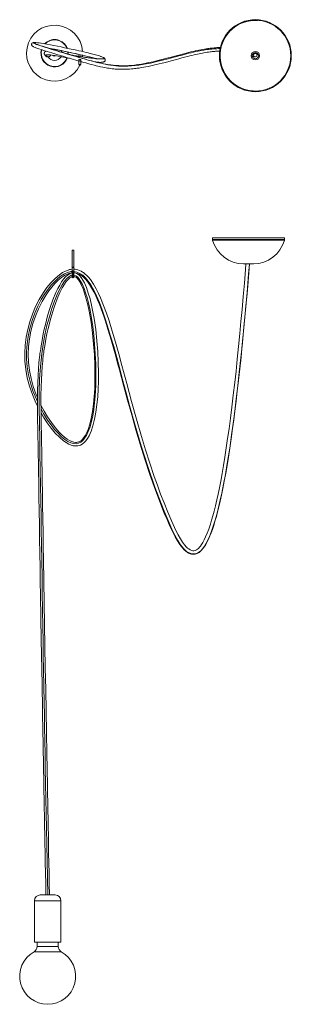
# Model space of a CAD drawing. Header units: millimetres. Extents: x -1002 to -542, y -1220 to 448.
import ezdxf

# ---------------------------------------------------------------- set-up
doc = ezdxf.new("R2010")
doc.units = ezdxf.units.MM

msp = doc.modelspace()

# ---------------------------------------------------------------- linework, layer by layer
at = {"color": 7, "linetype": 'Continuous', "lineweight": 15}
for p, q in [((-955.5, 388.5), (-955.5, 388.5)), ((-901.9, 387), (-901.9, 385.7)), ((-898.9, 385.2), (-898.9, 387)), ((-901.9, 378.8), (-901.9, 372)), ((-900.4, 378), (-900.4, 377.7)), ((-898.9, 372), (-898.9, 378.8)), ((-898.8, 374.4), (-898.1, 376.6)), ((-860.3, 383.6), (-860.3, 383.6)), ((-675.3, 78.3), (-675.3, 75.3)), ((-675.3, 78.3), (-553.3, 78.3)), ((-675.3, 75.3), (-675.1, 74)), ((-553.4, 74), (-553.3, 75.3)), ((-553.3, 75.3), (-553.3, 78.3)), ((-913.4, 57.4), (-913.4, 12.1)), ((-913.4, 57.4), (-910.4, 57.4)), ((-910.4, 12.1), (-910.4, 57.4)), ((-622.6, 34.2), (-606, 34.2)), ((-911.9, 28.6), (-911.9, 27.9)), ((-911.9, 10.7), (-911.9, 22.1)), ((-977.4, -1044.9), (-977.4, -1114.9)), ((-967.4, -1034.9), (-942.4, -1034.9)), ((-932.4, -1114.9), (-932.4, -1044.9)), ((-932.4, -1114.9), (-977.4, -1114.9)), ((-972.9, -1114.9), (-972.9, -1122.6)), ((-936.9, -1122.6), (-936.9, -1114.9))]:
    msp.add_line(p, q, dxfattribs=at)
at = {"color": 8, "linetype": 'Continuous', "lineweight": 15}
for p, q in [((-900.4, 385), (-900.4, 385.5)), ((-607.2, 389.3), (-605.6, 388.7)), ((-900.4, 371.9), (-900.4, 370.5)), ((-553.3, 75.3), (-675.3, 75.3)), ((-553.4, 74), (-675.1, 74)), ((-910.4, 28.6), (-913.4, 28.6)), ((-977.4, -1044.9), (-932.4, -1044.9)), ((-931.8, -1131.3), (-978, -1131.3)), ((-936.9, -1122.6), (-972.9, -1122.6))]:
    msp.add_line(p, q, dxfattribs=at)
at = {"color": 7, "linetype": 'Continuous', "lineweight": 15, "flags": 128}
for points in [[(-978.2, 409.2), (-979.5, 409.1), (-980.6, 408.6), (-981.6, 407.8), (-981.8, 407.4), (-982, 407), (-982.1, 406.5), (-982.2, 405.8), (-982.1, 405), (-981.2, 403.5), (-980.5, 402.9), (-979.7, 402.4), (-978.7, 401.9), (-977.6, 401.4), (-976.4, 400.9), (-974.9, 400.3), (-973.3, 399.7), (-970, 398.5), (-966.1, 397.2), (-961.4, 395.7), (-956, 394), (-952, 392.7), (-948.1, 391.5), (-944.4, 390.4), (-941, 389.3), (-937.9, 388.4), (-935.1, 387.6), (-933.2, 387), (-931.3, 386.4), (-928.8, 385.7), (-925.8, 384.8), (-921.1, 383.4), (-916.2, 381.9), (-911.1, 380.4), (-907.4, 379.3), (-903.8, 378.3), (-901.9, 377.7)], [(-661.9, 400.7), (-663.9, 400.6), (-665.9, 400.5), (-667.9, 400.4), (-669.9, 400.2), (-672.4, 400), (-675.5, 399.7), (-679.3, 399.3), (-681.3, 399), (-683.5, 398.7), (-686.1, 398.3), (-688.9, 397.9), (-692.1, 397.3), (-695.3, 396.7), (-698.5, 396.1), (-701.6, 395.5), (-704.6, 394.8), (-707.6, 394.1), (-711.9, 393.1), (-716.1, 392.1), (-720.2, 391), (-724.2, 390), (-730, 388.5), (-735.5, 386.9), (-740.7, 385.5), (-745.7, 384.2), (-750.4, 382.9), (-754.9, 381.8), (-759.2, 380.7), (-768, 378.5), (-776, 376.6), (-783.3, 375), (-789.9, 373.7), (-795.9, 372.6), (-801.9, 371.7), (-807.8, 370.9), (-812.5, 370.4), (-817.3, 370), (-822.4, 369.8), (-827.8, 369.7), (-830, 369.7), (-832.2, 369.8), (-834.2, 369.9), (-836, 369.9), (-837.7, 370.1), (-839.2, 370.2), (-840.6, 370.3), (-842, 370.4), (-843.6, 370.6), (-845.6, 370.8), (-847.9, 371.1), (-850.6, 371.5), (-853.4, 371.9), (-856.3, 372.4), (-860.1, 373.1), (-864, 374), (-868.4, 374.9), (-873.4, 376.1), (-876.6, 376.9), (-880.1, 377.9), (-883.9, 378.9), (-888.1, 380), (-892.2, 381.2), (-895.8, 382.2), (-899.1, 383.1), (-901.8, 383.9), (-904.5, 384.7), (-908, 385.8), (-910.8, 386.6), (-914, 387.6), (-917.6, 388.6), (-920.9, 389.6), (-923.7, 390.4), (-926, 391.1), (-927.7, 391.6), (-928.8, 391.9), (-929.8, 392.2), (-932.2, 393), (-935.2, 393.8), (-938.6, 394.9), (-942.2, 396), (-945.9, 397.1), (-949.5, 398.2), (-953.1, 399.3), (-956.7, 400.5), (-960.2, 401.6), (-963.5, 402.7), (-966.6, 403.7), (-969.2, 404.6), (-971.8, 405.5), (-973.7, 406.3), (-975, 406.8), (-975.5, 407), (-975.9, 407.2), (-976.2, 407.3), (-976.4, 407.5), (-976.6, 407.5), (-976.6, 407.4), (-976.5, 407.2), (-976.5, 407.1)], [(-865.7, 385.8), (-867.2, 386.3), (-869.5, 387), (-871.5, 387.6), (-873.6, 388.2), (-875.8, 388.8), (-878.1, 389.4), (-880.4, 390), (-882.7, 390.6), (-886.3, 391.5), (-889.9, 392.3), (-893.7, 393.2), (-897.8, 394.2), (-901.9, 395.1), (-906.2, 396.1), (-910.6, 397), (-915, 397.9), (-920.8, 399.2), (-926.5, 400.3), (-932.2, 401.5), (-938.1, 402.7), (-944.2, 403.9), (-950.3, 405), (-956.4, 406.2), (-962.2, 407.2), (-966.1, 407.8)], [(-957.3, 394.4), (-957.3, 394.4), (-958, 394.2), (-958.6, 394), (-959, 393.7), (-959.5, 393.4), (-959.8, 393), (-960.1, 392.7), (-960.3, 392.4), (-960.4, 392.1), (-960.5, 391.8), (-960.6, 391.5), (-960.7, 391.2), (-960.7, 390.9), (-960.7, 390.7), (-960.6, 389.8), (-960.4, 389.1), (-960, 388.5), (-959.7, 388), (-959.4, 387.6), (-959.2, 387.3), (-958.9, 387), (-958.7, 386.7), (-958.4, 386.5), (-958.1, 386.2), (-957.8, 386), (-957.5, 385.7), (-957, 385.4), (-956.5, 385.1), (-955.9, 384.9), (-955.2, 384.8), (-955.2, 384.8)], [(-954.8, 384.8), (-954.7, 384.7), (-954.5, 384.7)], [(-954.2, 384.7), (-954.1, 384.7), (-953.8, 384.8), (-953.4, 384.9), (-953.1, 384.9), (-952.9, 385), (-952.7, 385.1), (-952.5, 385.2), (-952.4, 385.2), (-952.3, 385.3), (-952.1, 385.3), (-952, 385.4), (-951.7, 385.6), (-951.4, 385.7), (-951.1, 386), (-950.9, 386.2), (-950.5, 386.4), (-950.2, 386.7), (-949.9, 387), (-949.6, 387.2), (-949.4, 387.4), (-949.2, 387.5), (-949, 387.6), (-948.9, 387.8), (-948.8, 387.9)], [(-954, 399.6), (-951.3, 399.1), (-945.3, 398), (-939.2, 396.8), (-933.4, 395.6), (-927.7, 394.5), (-922, 393.3), (-916.2, 392.1), (-911.8, 391.1), (-907.5, 390.2), (-903.2, 389.2), (-899.1, 388.3), (-895.1, 387.4), (-891.2, 386.5), (-887.6, 385.6), (-884.2, 384.8), (-881.9, 384.2), (-879.6, 383.6), (-877.4, 383), (-875.3, 382.4), (-873.7, 382)], [(-950.7, 388.1), (-949.9, 388), (-945.3, 387.3), (-942.7, 386.9), (-940, 386.4), (-937, 385.9), (-933.9, 385.4), (-930.8, 384.8), (-927.9, 384.3), (-925, 383.7), (-922.2, 383.2), (-919.4, 382.7), (-918, 382.5)], [(-943.3, 386.2), (-942.1, 386.4), (-941.4, 386.7)], [(-920.9, 389.6), (-920.8, 391), (-920.9, 393.1)], [(-901.9, 385.7), (-904.7, 386.2), (-907.8, 386.8), (-910.6, 387.2), (-913.1, 387.7), (-915.8, 388.2), (-916.6, 388.3)], [(-898.9, 376.8), (-897.1, 376.3), (-893.8, 375.4), (-890.4, 374.4), (-886.9, 373.5), (-883.5, 372.5), (-879.9, 371.6), (-876.3, 370.7), (-872.9, 369.8), (-869.8, 369.1), (-865.3, 368.1), (-861.5, 367.3), (-858.4, 366.7), (-855.8, 366.2), (-853.2, 365.8), (-850.6, 365.4), (-848, 365), (-845.3, 364.7), (-842.7, 364.4), (-840.4, 364.2), (-838.3, 364.1), (-836.6, 364), (-835, 363.9), (-833.2, 363.8), (-831.2, 363.7), (-829.1, 363.7), (-826.8, 363.7), (-824.4, 363.7), (-821.8, 363.8), (-819, 363.9), (-815.9, 364.1), (-812.9, 364.4), (-810.2, 364.6), (-807.8, 364.9), (-805.5, 365.1), (-803.5, 365.4), (-801.8, 365.6), (-799.9, 365.9), (-798, 366.2), (-795.1, 366.7), (-792, 367.2), (-788.5, 367.9), (-784.4, 368.7), (-780, 369.6), (-775.4, 370.6), (-770.8, 371.6), (-766, 372.8), (-760.6, 374.1), (-755, 375.5), (-749.3, 377), (-743.2, 378.6), (-736.6, 380.4), (-732.2, 381.6), (-727.6, 382.9), (-722.7, 384.2), (-717.6, 385.5), (-714, 386.4), (-710.3, 387.3), (-706.5, 388.2), (-703.7, 388.9), (-700.8, 389.5), (-698, 390.1), (-695.3, 390.6), (-692.6, 391.1), (-689.9, 391.6), (-687.2, 392.1), (-684.5, 392.5), (-681.9, 392.9), (-679.5, 393.2), (-677.4, 393.4), (-675.7, 393.6), (-674.3, 393.8), (-673.4, 393.9), (-672.7, 394), (-671.9, 394), (-671.2, 394.1), (-670.3, 394.2), (-669.5, 394.2), (-667.9, 394.4), (-666.2, 394.5), (-664.3, 394.6), (-663.2, 394.6)], [(-862.6, 381.3), (-862.6, 381.3), (-862.2, 381.6), (-862.2, 381.7), (-862.7, 381.6), (-863.4, 381.6), (-864.3, 381.5), (-865.4, 381.5), (-866.4, 381.5), (-867.5, 381.6), (-868.7, 381.6), (-870.1, 381.7), (-872, 381.8), (-875, 382.1), (-878.8, 382.5), (-881, 382.7), (-883.5, 383), (-886.2, 383.4), (-889.1, 383.8), (-892.1, 384.2), (-895.2, 384.7), (-898.3, 385.2), (-898.9, 385.2)], [(-896.3, 384.7), (-896.1, 385.9), (-896, 387.6)], [(-601.6, 390.4), (-604.4, 391.5), (-604.6, 391.6)], [(-901.9, 379.3), (-901.9, 379.3), (-901.9, 379.3), (-901.9, 379.1), (-901.9, 378.8)], [(-898.9, 378.8), (-898.9, 379), (-898.9, 379.1), (-898.9, 379.2), (-898.9, 379.2), (-898.9, 379.2)], [(-872.1, 375.8), (-871.8, 375.8), (-870.1, 375.7), (-868.7, 375.6), (-867.6, 375.6), (-866.4, 375.5), (-865.2, 375.5), (-864.1, 375.6), (-863, 375.6), (-862, 375.7), (-861, 375.8), (-860, 376.1), (-858.8, 376.6), (-858.4, 377), (-857.9, 377.5), (-857.5, 378.1), (-857.3, 378.8), (-857.2, 379.5), (-857.2, 380.2), (-857.4, 380.9), (-857.9, 381.7), (-858.5, 382.4), (-859.3, 383), (-860.3, 383.6)], [(-618, 74), (-618, 74.7), (-618, 75.3)], [(-618.6, 34.2), (-619.3, 24.8), (-621.3, 1.3), (-623.2, -21.3), (-625.2, -43), (-627.1, -63.7), (-629, -83.6), (-631.2, -106), (-633.3, -127.3), (-635.5, -147.5), (-637.6, -166.7), (-640.1, -188.2), (-642.6, -208.4), (-645, -227.4), (-647.3, -245.1), (-649.7, -261.8), (-652, -277.3), (-654.4, -293.1), (-656.8, -307.7), (-659.2, -321.3), (-661.5, -333.8), (-663.7, -345.4), (-665.9, -356.1), (-668.1, -365.9), (-670.4, -375.8), (-672.6, -384.8), (-674.8, -392.9), (-676.9, -400.3), (-679, -406.9), (-681.8, -415.3), (-684.5, -422.4), (-687, -428.4), (-689.4, -433.5), (-691.7, -437.7), (-693.9, -441.1), (-695.9, -443.9), (-697.7, -446.1), (-699.4, -447.9), (-701, -449.2), (-702.7, -450.3), (-704.7, -451.3), (-707, -451.8), (-707.8, -451.9), (-709, -451.8), (-710.7, -451.5), (-713.4, -450.4), (-715.7, -448.9), (-717.6, -447.4), (-719.5, -445.6), (-722.8, -442), (-726.2, -437.3), (-729.8, -431.7), (-733.6, -425.1), (-737.5, -417.6), (-744.6, -402.3), (-751.3, -386.6), (-757.6, -371), (-763.4, -355.8), (-768.9, -340.8), (-774.1, -326.1), (-781.6, -303.6), (-788.8, -281.1), (-795.6, -258.6), (-804.2, -228.9), (-812.5, -199.1), (-820.7, -168.6), (-829, -137.9), (-834.4, -118.1), (-839.9, -98.8), (-845.3, -80.2), (-850.9, -62.4), (-855.4, -49.2), (-860.1, -36.2), (-865.2, -23.7), (-868.6, -16.1), (-872.6, -8.2), (-877.2, -0.2), (-882.5, 7.5), (-885.7, 11.5), (-888.7, 14.6), (-891.2, 16.9), (-893.3, 18.6), (-894.3, 19.3), (-895.8, 20.3), (-898.2, 21.7), (-900.7, 22.9), (-903.6, 23.9), (-906.3, 24.5), (-908.5, 24.9), (-910.4, 25)], [(-910.4, 19), (-909.4, 18.9), (-907.1, 18.6), (-904.2, 17.8), (-901.6, 16.7), (-899.3, 15.4), (-896.5, 13.5), (-894.2, 11.6), (-891, 8.4), (-887.6, 4.4), (-884, -0.7), (-880.4, -6.5), (-876.8, -13.2), (-873.4, -20.1), (-870.4, -26.7), (-867.8, -33), (-865.6, -38.7), (-863.7, -43.8), (-862.1, -48.2), (-859.9, -54.4), (-857.7, -61.1), (-855.3, -68.5), (-852.7, -76.6), (-849.5, -87.1), (-846.1, -98.7), (-842.8, -110.5), (-839.5, -122.3), (-836.3, -134.1), (-833.1, -145.7), (-826.1, -171.6), (-819.4, -196.7), (-812.4, -221.7), (-805.3, -246.8), (-798, -271.6), (-790.2, -296.7), (-781.6, -322.7), (-772.2, -349.3), (-761.8, -376.6), (-757.2, -388), (-752.5, -399.2), (-747.7, -410.1), (-742.7, -420.6), (-738.8, -428.2), (-734.7, -435.2), (-730.6, -441.5), (-726.5, -446.9), (-723.5, -450.1), (-720.7, -452.7), (-717.9, -454.7), (-715.9, -455.9), (-713, -457.1), (-711, -457.6), (-708.7, -457.9), (-706.5, -457.8), (-704.6, -457.5), (-703.2, -457.1), (-702.2, -456.8), (-701.7, -456.5), (-701, -456.2), (-700.2, -455.8), (-699.3, -455.3), (-698.2, -454.6), (-696.2, -453.1), (-693.9, -450.9), (-691.3, -447.8), (-689.1, -444.8), (-686.8, -441.1), (-684.3, -436.5), (-681.6, -430.9), (-679.7, -426.5), (-677.7, -421.5), (-675.6, -415.8), (-673.4, -409.3), (-671.2, -402), (-668.8, -393.9), (-666.8, -386.1), (-664.6, -377.5), (-662.4, -368.1), (-660.1, -357.7), (-657.8, -346.3), (-655.4, -333.9), (-652.9, -320.3), (-650.7, -307.4), (-648.4, -293.4), (-646.1, -278.4), (-643.7, -262.2), (-641.2, -244.8), (-639.3, -230.2), (-637.3, -214.8), (-635.3, -198.5), (-633.3, -181.3), (-631.2, -163.1), (-629.1, -144), (-626.9, -123.8), (-624.8, -102.5), (-622.6, -80.1), (-620.4, -56.4), (-618.6, -37), (-616.8, -16.8), (-615, 4.2), (-613.2, 26), (-612.5, 34.2)], [(-913.4, 24.9), (-914.2, 24.9), (-916, 24.6), (-917.9, 24.3), (-920, 23.7), (-924.7, 22), (-929.8, 19.2), (-935, 15.7), (-942.5, 9.3), (-949.6, 2), (-956.1, -6.1), (-962.1, -14.5), (-969.1, -26.1), (-975.4, -38.3), (-980.8, -51), (-985.2, -64), (-988.8, -77.1), (-991.3, -90.2), (-993, -103.5), (-993.7, -117.1), (-993.5, -131), (-992.1, -145), (-989.5, -159.1), (-985.8, -173.2), (-980.9, -187.4), (-974.8, -201.6), (-972.3, -206.6)], [(-972.3, -192.2), (-974.3, -187.7), (-979.3, -173.8), (-983.2, -160), (-985.8, -146.3), (-987.3, -132.7), (-987.8, -119.2), (-987.2, -105.9), (-985.7, -92.8), (-983.3, -80.1), (-979.9, -67.2), (-975.6, -54.5), (-970.4, -42), (-964.4, -29.9), (-957.5, -18.4), (-952.9, -11.8), (-948, -5.4), (-942.6, 0.7), (-937, 6.3), (-931.2, 11.1), (-926.3, 14.4), (-921.6, 16.8), (-917.6, 18.2), (-914.9, 18.7), (-913.4, 18.9)], [(-913.4, 18.7), (-915.8, 18.1), (-918.5, 16.8), (-921.1, 15.1), (-924.5, 12), (-927.9, 8.2), (-931.2, 3.6), (-934.5, -1.8), (-937.7, -7.8), (-940.9, -14.5), (-946, -26.7), (-950.7, -40), (-955, -54.1), (-958.8, -68.7), (-960.7, -76.5), (-962.4, -84.4), (-963.9, -92), (-965.1, -98.9), (-966.1, -104.8), (-966.8, -109.7), (-967.3, -113), (-967.7, -115.7), (-968, -117.8), (-968.1, -119.2), (-968.4, -120.9), (-968.7, -124.2), (-969.2, -128.7), (-969.7, -133.8), (-970.6, -143.8), (-971.3, -155.2), (-971.8, -167.8), (-972.1, -179.9), (-972.3, -191.6), (-972.3, -202.7), (-972.2, -213), (-972.1, -222.7), (-971.9, -231.7), (-971.7, -244.5), (-971.5, -257.9), (-971.2, -272.3), (-971, -287.5), (-970.7, -303.6), (-970.4, -319.6), (-970.2, -335.2), (-969.8, -360.3), (-969.4, -384.5), (-969, -408.4), (-968.6, -432.3), (-968.2, -456.2), (-967.8, -480.1), (-967.4, -504), (-967, -527.9), (-965.7, -603.1), (-964.4, -678.4), (-963.7, -720.7), (-962.9, -762.5), (-962.7, -773.3), (-962.6, -784), (-962.4, -794.5), (-962.2, -804.9), (-962, -815.2), (-961.8, -825.9), (-961.6, -836), (-961.4, -847.1), (-961.2, -859.1), (-961, -872.3), (-960.7, -886.5), (-960.4, -901.9), (-960.1, -918.6), (-959.8, -932.6), (-959.6, -947.4), (-959.3, -963.2), (-959, -979.8), (-958.6, -997.5), (-958.3, -1016.1), (-957.9, -1034.9)], [(-966.1, -218.3), (-961.9, -225.7), (-955.6, -235.3), (-948.9, -244.4), (-942, -252.6), (-935.1, -259.7), (-928.2, -265.6), (-923.7, -268.7), (-919.3, -271.2), (-914.9, -273.1), (-911.7, -274), (-908.8, -274.4), (-906.2, -274.4), (-903.9, -274.2), (-901.7, -273.7), (-899.2, -272.8), (-896.5, -271.3), (-893.8, -269.3), (-890.4, -265.9), (-887.3, -261.9), (-884.6, -257.2), (-881.1, -249.3), (-878.1, -240.4), (-875.3, -229.2), (-873, -217.1), (-871.3, -204.4), (-870.1, -191.3), (-869.3, -177.9), (-868.8, -164.4), (-868.8, -151), (-869.1, -132.5), (-870, -114.5), (-871.5, -96.1), (-873.5, -77.3), (-876.2, -58.6), (-878.2, -47.1), (-880.5, -36), (-883.1, -25.4), (-886, -15.4), (-889.2, -6.2), (-892.7, 1.9), (-895.3, 6.7), (-898, 10.8), (-901.1, 14.3), (-903.6, 16.4), (-906.2, 17.8), (-908.7, 18.7), (-910.4, 18.8)], [(-910.4, 12.8), (-910.2, 12.8), (-908.6, 12.3), (-906.8, 11.3), (-904.8, 9.6), (-902.9, 7.3), (-900.3, 3.5), (-897.9, -1.2), (-895.5, -6.4), (-892.3, -15.3), (-889.4, -25), (-886.8, -35.4), (-884.5, -46.3), (-881.3, -64.6), (-878.9, -83.2), (-877, -101.7), (-875.7, -119.8), (-875, -137.5), (-874.8, -150.6), (-874.8, -163.9), (-875.2, -177.2), (-876, -190.5), (-877.3, -203.5), (-878.9, -216), (-881.1, -227.9), (-883.5, -237.5), (-886.4, -246.3), (-888.5, -251.6), (-890.9, -256.3), (-893.5, -260.3), (-895.6, -262.8), (-897.8, -264.9), (-900, -266.5), (-902.1, -267.5), (-904.1, -268.1), (-905.9, -268.4), (-907.9, -268.4), (-910.3, -268.1), (-913.9, -267.1), (-917.8, -265.2), (-922, -262.7), (-926.3, -259.5), (-930.8, -255.6), (-935.3, -251.1), (-942.1, -243.3), (-948.7, -234.7), (-955, -225.3), (-961, -215.4), (-966.3, -205.2)], [(-951.9, -1034.9), (-952.3, -1016.4), (-952.6, -998), (-953, -980.6), (-953.3, -964.1), (-953.5, -948.6), (-953.8, -933.9), (-954.1, -920), (-954.3, -906.9), (-954.6, -891.6), (-954.9, -877.3), (-955.1, -864.1), (-955.3, -852), (-955.5, -840.8), (-955.7, -830.5), (-955.9, -821.1), (-956, -812.5), (-956.2, -803.9), (-956.4, -795.2), (-957, -760.3), (-957.6, -723.9), (-958.3, -687.1), (-958.9, -650.3), (-959.5, -613.6), (-960.8, -540.2), (-962, -467), (-962.4, -444), (-962.8, -420.9), (-963.1, -398), (-963.5, -374.9), (-963.9, -351.3), (-964.2, -334.9), (-964.5, -318), (-964.8, -300.6), (-965.1, -283.4), (-965.3, -267.2), (-965.6, -252), (-965.7, -242.5), (-965.9, -233.2), (-966.1, -223.2), (-966.2, -212.4), (-966.3, -200.7), (-966.3, -188.2), (-966, -174.9), (-965.6, -162.1), (-965, -150.4), (-964.2, -139.9), (-963.4, -130.6), (-962.9, -126.3), (-962.6, -122.9), (-962.3, -120.5), (-962, -118.8), (-961.7, -116.4), (-961.3, -113), (-960.5, -107.8), (-959.4, -101.2), (-958, -93.4), (-956.3, -84.5), (-954.3, -75.4), (-949.8, -57.8), (-944.6, -40.8), (-941.3, -31.3), (-937.8, -22.4), (-934.2, -14.2), (-930.4, -6.7), (-926.6, -0.3), (-923.4, 4.2), (-920.2, 7.8), (-917.2, 10.5), (-915.1, 11.8), (-913.4, 12.5)]]:
    msp.add_lwpolyline(points, dxfattribs=at)
at = {"color": 8, "linetype": 'Continuous', "lineweight": 15, "flags": 128}
for points in [[(-978.1, 409.2), (-979.2, 409), (-979.2, 408.6), (-978.3, 408), (-976.6, 407.2), (-973.6, 406), (-969.7, 404.6), (-965.1, 403), (-959.8, 401.3), (-954, 399.4), (-947.7, 397.5), (-941.2, 395.5), (-934.6, 393.5), (-927.9, 391.5), (-921.3, 389.6), (-914.9, 387.7), (-908.7, 385.9), (-902.8, 384.1), (-897.1, 382.4), (-891.6, 380.9), (-886.3, 379.4), (-881.3, 378), (-876.4, 376.7), (-871.7, 375.5), (-867.2, 374.4), (-862.3, 373.3), (-857.5, 372.3), (-852.8, 371.5), (-848.1, 370.7), (-843.5, 370), (-839.1, 369.5), (-834.6, 369.2), (-830.2, 369), (-824.5, 368.9), (-818.8, 369.1), (-812.9, 369.5), (-806.8, 370), (-800.5, 370.8), (-791, 372.3), (-780.8, 374.3), (-769.8, 376.8), (-757.8, 379.7), (-753.1, 380.9), (-748.2, 382.2), (-743.1, 383.5), (-737.9, 384.9), (-732.4, 386.4), (-726.8, 387.8), (-723, 388.8), (-719.2, 389.8), (-715.4, 390.8), (-711.5, 391.7), (-707.5, 392.7), (-703.5, 393.6), (-699.8, 394.4), (-696.7, 395), (-693.6, 395.6), (-690.3, 396.1), (-687.7, 396.6), (-685, 397), (-682.2, 397.3), (-679.3, 397.7), (-676.6, 398), (-673.8, 398.2), (-671, 398.5), (-668.2, 398.6), (-665.3, 398.8), (-662.5, 398.9), (-662.3, 398.9)], [(-923.3, 402.5), (-922, 400), (-921.8, 399.5)], [(-955.5, 388.5), (-955.7, 388.5), (-957, 388.4), (-957.6, 388), (-957.7, 387.4), (-957.3, 386.7), (-956.8, 386.2), (-956.4, 385.7), (-956, 385.3), (-955.5, 385), (-955.1, 384.8), (-954.8, 384.8)], [(-954.5, 399.8), (-950.5, 399), (-943.4, 397.7), (-937.6, 396.5), (-931.6, 395.3), (-925.6, 394.1), (-919.6, 392.9), (-914.3, 391.8), (-909.1, 390.6), (-904.1, 389.5), (-899.5, 388.5), (-895.1, 387.5), (-891.1, 386.6), (-887.3, 385.6), (-883.8, 384.8), (-880.6, 383.9), (-877.6, 383.1), (-874.4, 382.2), (-873.4, 382)], [(-931, 392.6), (-931.4, 394.6), (-931.6, 395.3)], [(-920.3, 393), (-920.2, 391.6), (-920.3, 389.4)], [(-915.6, 388), (-912.1, 387.4), (-908.6, 386.8), (-905.8, 386.3), (-903, 385.8), (-901.9, 385.6)], [(-899.3, 385.2), (-897, 384.8), (-893.9, 384.3), (-891, 383.9), (-888.2, 383.5), (-884.8, 383), (-881.6, 382.6), (-878.5, 382.3), (-875.7, 382), (-873, 381.7), (-870.5, 381.5), (-868.2, 381.4), (-865.5, 381.3), (-863.2, 381.2), (-861.3, 381.3), (-859.9, 381.5), (-859.2, 381.8), (-858.8, 382.1), (-858.9, 382.5), (-859.4, 383), (-860.3, 383.6), (-860.3, 383.6)], [(-900.4, 377.7), (-899.8, 377.8), (-899.3, 378), (-899, 378.4), (-898.9, 378.8), (-898.9, 378.8)], [(-612.8, 34.2), (-614.2, 16.5), (-616.8, -14.4), (-619.4, -44.1), (-622.1, -72.5), (-624.7, -99.6), (-627.3, -125.1), (-629.9, -149.4), (-632.5, -172.6), (-635.1, -194.7), (-637.7, -216.1), (-640.3, -236.5), (-643, -255.7), (-645.6, -273.9), (-648.2, -291.1), (-650.9, -307.3), (-653.5, -322.5), (-656.6, -339), (-659.6, -354.2), (-662.7, -368.2), (-665.7, -381), (-668.7, -392.7), (-671.8, -403.3), (-674.6, -412.2), (-677.5, -420.3), (-680.3, -427.5), (-683.2, -433.8), (-686, -439.3), (-689.1, -444.4), (-692.2, -448.6), (-695.4, -451.9), (-698.6, -454.5), (-702, -456.3), (-705.4, -457.3), (-708.8, -457.4), (-712.1, -456.8), (-716.2, -455), (-720, -452.4), (-723.7, -449), (-727.2, -444.8), (-730.7, -440.1), (-734.1, -434.7), (-739.3, -425.5), (-744.3, -415.3), (-749.1, -404.5), (-757.5, -384.6), (-765.5, -364.4), (-773.1, -344), (-785.1, -309.1), (-796.2, -274.1), (-806.4, -239.5), (-815.9, -205.6), (-821.6, -184.4), (-827.2, -163.8), (-832.6, -143.7), (-837.9, -124.4), (-843, -105.9), (-848.1, -88.2), (-853.2, -71.6), (-857.9, -57.2), (-862.5, -43.8), (-867.2, -31.5), (-871.9, -20.3), (-876.8, -10.2), (-881.9, -1.5), (-886.3, 5), (-890.8, 10.4), (-895.5, 14.7), (-900.3, 18), (-905.3, 20.1), (-910.4, 21.1), (-910.4, 21.1)], [(-913.4, 21), (-915.8, 20.9), (-921.5, 19.5), (-926.5, 17.2), (-931.8, 14), (-937.3, 9.7), (-942.9, 4.5), (-948.5, -1.7), (-954.1, -8.7), (-959.6, -16.5), (-965.7, -26.5), (-971.5, -37.5), (-976.7, -49.3), (-981.3, -61.9), (-985.1, -75.2), (-988, -89.1), (-989.7, -101.5), (-990.6, -114.2), (-990.6, -127.2), (-989.5, -140.4), (-987.5, -153.9), (-984.2, -167.4), (-979.9, -181), (-974.7, -194.2), (-972.3, -199.3)], [(-911.9, 22.1), (-912.5, 22), (-913, 21.8), (-913.3, 21.5), (-913.4, 21), (-913.4, 21)], [(-910.4, 21), (-910.4, 21), (-910.6, 21.5), (-910.9, 21.8), (-911.4, 22), (-911.9, 22.1)], [(-913.4, 14.8), (-915.7, 14.2), (-919, 12.2), (-922.3, 9.3), (-926.3, 4.6), (-930.3, -1.4), (-934, -7.8), (-937.6, -15.1), (-941.1, -23.2), (-944.5, -32), (-947.8, -41.4), (-952.1, -55.6), (-956.1, -70.6), (-959.6, -86.2), (-962.6, -102.3), (-965, -118.6), (-967.3, -139.9), (-968.6, -161.1), (-969.2, -182.1), (-969.2, -209.7), (-968.9, -236.3), (-968.4, -261.9), (-968, -286.4), (-967.5, -314.4), (-967.1, -341.3), (-966.6, -367.2), (-966.2, -392.3), (-965.8, -416.8), (-965.4, -441), (-965, -468.3), (-964.5, -495.7), (-964.1, -523.4), (-963.6, -551.6), (-963.1, -580.7), (-962.7, -604.4), (-962.3, -629), (-961.8, -654.5), (-961.4, -681.1), (-960.9, -709), (-960.5, -729.8), (-960.1, -751.3), (-959.7, -773.6), (-959.3, -796.8), (-958.9, -821), (-958.4, -846), (-958, -872.1), (-957.5, -897), (-957, -922.7), (-956.5, -949.5), (-956, -977.2), (-955.5, -1006), (-954.9, -1034.9)], [(-966.2, -211.5), (-962.1, -219.2), (-955, -230.5), (-949.1, -238.8), (-943.2, -246.3), (-937.2, -253), (-931.2, -258.8), (-925.9, -263.2), (-920.7, -266.6), (-915.7, -269), (-911, -270.4), (-906.7, -270.7), (-902.6, -269.9), (-898.9, -268), (-895.4, -265.1), (-892.2, -261.3), (-889.2, -256.6), (-886, -249.8), (-883.1, -241.9), (-880.6, -233), (-878.5, -223.1), (-876.8, -212.5), (-875.4, -201.1), (-874.3, -189.2), (-873.4, -172), (-873.1, -154.2), (-873.4, -135.9), (-874.2, -117.6), (-875.3, -102.1), (-876.8, -86.9), (-878.6, -72.2), (-880.7, -58), (-883.1, -44.6), (-885.8, -32.1), (-888.2, -23.1), (-890.6, -14.8), (-893.3, -7.4), (-896.1, -0.9), (-899, 4.6), (-902, 9.1), (-904.6, 11.9), (-907.2, 13.8), (-909.9, 14.9), (-910.4, 14.9)]]:
    msp.add_lwpolyline(points, dxfattribs=at)
at = {"color": 7, "linetype": 'Continuous', "lineweight": 15}
for centre, radius in [((-602.7, 386.8), 61), ((-602.7, 386.8), 60), ((-602.7, 386.8), 7.3), ((-602.7, 386.8), 5.25), ((-900.4, 379.5), 1.5)]:
    msp.add_circle(centre, radius, dxfattribs=at)
for centre, radius, start, end in [((-943.3, 391), 47.5, 3.4142, 334.4023), ((-602.7, 386.8), 59.8, 86.4578, 266.4578), ((-982.5, 322.7), 86.7, 79.2964, 87.0852), ((-943.3, 391), 22.5, 22.5318, 135.6054), ((-943.3, 391), 22.5, 164.8269, 339.8634), ((-955.8, 351.5), 37, 81.5204, 89.4231), ((-943.3, 391), 4.75, 227.2133, 270), ((-900.4, 387), 1.5, 90, 270), ((-876.4, 350.7), 36.6, 64.4489, 72.4104), ((-644.6, 289.3), 103.8, 66.942, 69.2564), ((-602.8, 387.6), 2.99, 158.7717, 339.0957), ((-602.8, 387.6), 2.99, 338.7717, 159.0957), ((-900.4, 372), 1.5, 179.9989, 269.9954), ((-900.4, 372), 1.5, 270.0046, 0.0011), ((-622.6, 88.8), 54.6, 195.7675, 270), ((-606, 88.8), 54.6, 270, 344.2325), ((-911.9, 12.2), 1.53, 178.6645, 268.7831), ((-912, 12.2), 1.53, 271.2169, 1.3355), ((-967.4, -1044.9), 10, 90, 180), ((-942.4, -1044.9), 10, 0, 90), ((-954.9, -1172.8), 47.5, 119.1407, 60.8593), ((-982.9, -1122.6), 10, 299.1407, 360), ((-926.9, -1122.6), 10, 180, 240.8593)]:
    msp.add_arc(centre, radius, start, end, dxfattribs=at)
at = {"color": 8, "linetype": 'Continuous', "lineweight": 15}
for centre, radius, start, end in [((-943.3, 391), 23.1, 29.9101, 136.6903), ((-943.3, 391), 23.1, 164.7343, 340.0931), ((-943.3, 391), 12.5, 208.4669, 331.7316), ((-900.6, 379), 1.34, 191.4424, 278.0468), ((-900.6, 373.2), 1.34, 191.4218, 278.0495), ((-900.2, 373.2), 1.34, 261.9505, 348.5782), ((-912.1, 26.6), 1.34, 81.9505, 168.5782), ((-912.3, 19.1), 1.8, 229.5459, 280.6994), ((-911.8, 26.6), 1.34, 11.4218, 98.0495), ((-911.6, 19.1), 1.8, 259.3006, 310.4541)]:
    msp.add_arc(centre, radius, start, end, dxfattribs=at)

doc.saveas('drawing.dxf')
